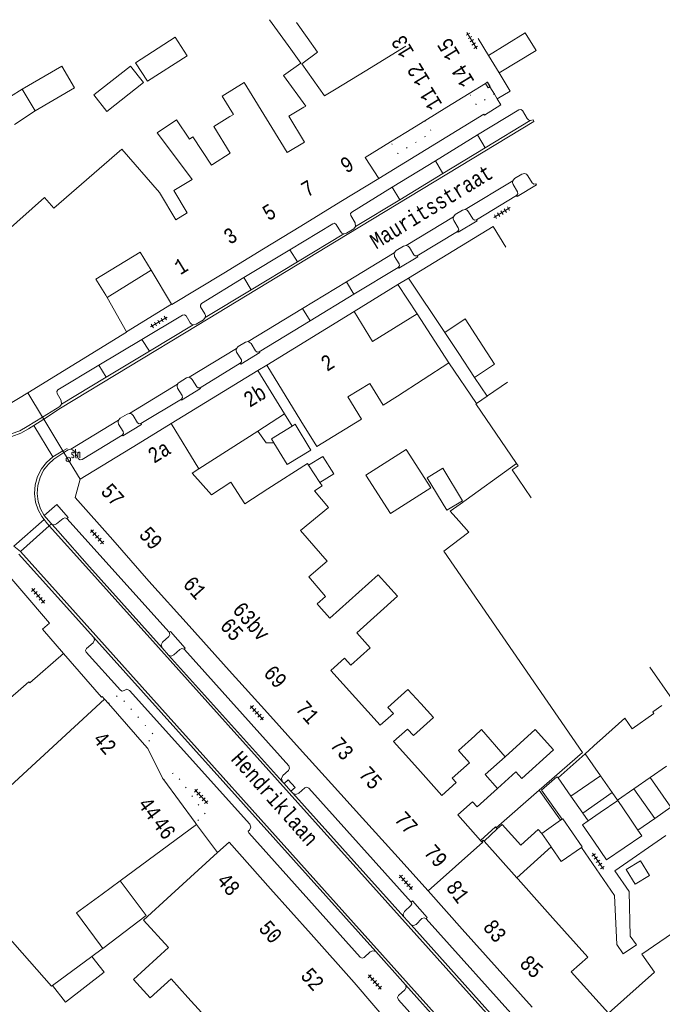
# Model space of a CAD drawing. Header units: metres. Extents: x 196790 to 198335, y 354523 to 356036.
# Tile 99 of 105: x 197596 to 197672, y 355544 to 355660. Entities that reach past the tile are written whole.
import ezdxf

# ---------------------------------------------------------------- set-up
doc = ezdxf.new("R2010")
doc.units = ezdxf.units.M
for name, pattern in [('DGN Style 1', [1.160006, 0.00193, -1.158076]), ('DGN Style 2', [186.027128, 111.616277, -74.410851]), ('DGN Style 3', [260.437979, 186.027128, -74.410851])]:
    doc.linetypes.add(name, pattern=pattern)
for name, color, linetype, lineweight in [('afdak', 252, 'DGN Style 2', 18), ('bij- of bedrijfsgebouw', 252, 'Continuous', 18), ('carport', 252, 'Continuous', 18), ('functiescheiding', 252, 'Continuous', 18), ('hoofdgebouw', 252, 'Continuous', 18), ('huisnummer BAG', 252, 'Continuous', 18), ('kant asfaltverharding', 252, 'Continuous', 18), ('kant klinkerverharding', 252, 'Continuous', 18), ('kant muur (extern)', 252, 'Continuous', 18), ('kant tegelverharding', 252, 'Continuous', 18), ('molgoot', 252, 'DGN Style 3', 18), ('overig WOZ', 252, 'DGN Style 1', 18), ('raster', 252, 'Continuous', 18), ('schutting', 252, 'Continuous', 18), ('straatnaam', 252, 'Continuous', 18), ('straatnaambord', 252, 'Continuous', 18), ('tuinhuis', 252, 'DGN Style 2', 18), ('verh tegelsymbool', 2, 'Continuous', 0), ('vlakafsluiter grijs', 252, 'DGN Style 2', 18)]:
    doc.layers.add(name, color=color, linetype=linetype, lineweight=lineweight)
doc.styles.add('Style-Courier New', font='cour.ttf')
doc.styles.add('Style-simplex', font='simplex.shx')

# ---------------------------------------------------------------- blocks, each defined once
blk = doc.blocks.new('S435')
at = {"layer": 'straatnaambord', "color": 7, "linetype": 'Continuous', "lineweight": 0}
blk.add_circle((0, 0), 0.263, dxfattribs=at)
blk.add_circle((0, 0), 0.263, dxfattribs=at)
at = {"layer": 'straatnaambord', "color": 7, "linetype": 'Continuous', "lineweight": 0, "style": 'Style-simplex', "width": 0.428569}
blk.add_text('stn', height=1.05, dxfattribs=at).set_placement((0.32, 0.18))
blk = doc.blocks.new('S642')
at = {"layer": 'verh tegelsymbool', "color": 252}
for p, q in [((-1.12, 0), (1.12, 0)), ((-0.9, -0.25), (-0.9, 0.25)), ((-0.45, -0.25), (-0.45, 0.25)), ((0, -0.25), (0, 0.25)), ((0.45, -0.25), (0.45, 0.25)), ((0.9, -0.25), (0.9, 0.25))]:
    blk.add_line(p, q, dxfattribs=at)

msp = doc.modelspace()

# ---------------------------------------------------------------- linework, layer by layer
at = {"layer": 'afdak'}
for p, q in [((197593.874, 355650.014), (197596.673, 355651.722)), ((197598.172, 355649.168), (197595.751, 355647.58)), ((197606.635, 355627.252), (197611.785, 355630.461)), ((197627.447, 355613.602), (197628.335, 355612.168)), ((197644.2, 355606.117), (197646.054, 355607.237)), ((197646.054, 355607.237), (197648.356, 355603.426)), ((197646.502, 355602.307), (197644.2, 355606.117)), ((197648.356, 355603.426), (197646.502, 355602.307)), ((197652.418, 355564.904), (197652.307, 355565.037)), ((197654.725, 355559.179), (197658.743, 355562.808))]:
    msp.add_line(p, q, dxfattribs=at)
at = {"layer": 'afdak', "flags": 128}
for points in [[(197626.198, 355610.217), (197625.293, 355610.204), (197624.337, 355611.604)], [(197630.284, 355607.588), (197631.939, 355608.629), (197633.228, 355606.581), (197631.606, 355605.56)], [(197652.449, 355569.667), (197654.609, 355571.61), (197655.309, 355570.832), (197659.026, 355574.175), (197656.878, 355576.562), (197653.368, 355573.37)], [(197650.47, 355563.54), (197652.213, 355565.15), (197652.307, 355565.037)], [(197657.643, 355564.387), (197657.23, 355564.851), (197655.179, 355562.997), (197652.991, 355565.419), (197652.418, 355564.904)], [(197600.23, 355546.552), (197601.749, 355544.584), (197606.28, 355548.083), (197604.84, 355549.948)]]:
    msp.add_lwpolyline(points, dxfattribs=at)
at = {"layer": 'bij- of bedrijfsgebouw'}
for p, q in [((197625.706, 355659.871), (197626.943, 355658.148)), ((197630.105, 355657.8), (197628.873, 355659.526)), ((197626.943, 355658.148), (197628.18, 355656.425)), ((197628.18, 355656.425), (197629.36, 355654.782)), ((197596.673, 355651.722), (197598.172, 355649.168)), ((197646.257, 355623.173), (197648.659, 355624.77)), ((197648.659, 355624.77), (197650.303, 355622.244)), ((197647.91, 355620.686), (197646.257, 355623.173)), ((197650.303, 355622.244), (197652.114, 355619.465)), ((197649.762, 355617.901), (197647.91, 355620.686)), ((197652.114, 355619.465), (197649.762, 355617.901)), ((197653.623, 355617.339), (197651.268, 355615.729)), ((197649.986, 355614.85), (197651.224, 355615.699)), ((197651.224, 355615.699), (197651.268, 355615.729)), ((197664.517, 355566.838), (197663.09, 355565.848)), ((197659.852, 355565.925), (197657.643, 355564.387)), ((197660.032, 355566.051), (197659.852, 355565.925)), ((197668.943, 355564.764), (197667.983, 355566.18)), ((197657.643, 355564.387), (197658.743, 355562.808)), ((197658.743, 355562.808), (197658.79, 355562.74))]:
    msp.add_line(p, q, dxfattribs=at)
at = {"layer": 'bij- of bedrijfsgebouw', "flags": 128}
for points in [[(197629.484, 355654.686), (197631.339, 355656.073), (197630.105, 355657.8)], [(197598.172, 355649.168), (197602.791, 355651.879), (197601.292, 355654.433), (197596.673, 355651.722)], [(197654.693, 355607.788), (197649.917, 355614.803), (197649.986, 355614.85)], [(197667.983, 355566.18), (197666.569, 355568.262), (197664.517, 355566.838)], [(197660.032, 355566.051), (197660.121, 355566.113), (197661.265, 355564.455)], [(197663.09, 355565.848), (197662.422, 355565.384), (197663.842, 355563.338)], [(197662.322, 355562.738), (197662.408, 355562.797), (197661.265, 355564.455)], [(197667.329, 355562.694), (197669.396, 355564.097), (197668.943, 355564.764)], [(197663.842, 355563.338), (197665.262, 355561.291), (197667.329, 355562.694)], [(197658.79, 355562.74), (197659.937, 355561.092), (197662.322, 355562.738)]]:
    msp.add_lwpolyline(points, dxfattribs=at)
at = {"layer": 'carport', "flags": 128}
msp.add_lwpolyline([(197606.115, 355550.887), (197611.217, 355554.746), (197608.167, 355558.837)], dxfattribs=at)
at = {"layer": 'functiescheiding'}
for p, q in [((197651.409, 355655.686), (197655.722, 355658.335)), ((197656.982, 355656.259), (197652.655, 355653.63)), ((197651.019, 355644.826), (197650.121, 355646.343)), ((197645.164, 355643.311), (197646.042, 355641.809)), ((197640.988, 355638.744), (197640.109, 355640.219)), ((197628.088, 355632.878), (197628.96, 355631.459)), ((197623.542, 355628.186), (197622.696, 355629.601)), ((197634.726, 355629.11), (197635.606, 355627.654)), ((197630.46, 355624.532), (197629.561, 355625.974)), ((197610.717, 355622.357), (197611.588, 355620.959)), ((197606.529, 355617.906), (197605.67, 355619.318)), ((197601.419, 355609.26), (197599.194, 355613)), ((197598.029, 355612.232), (197600.243, 355608.577)), ((197599.244, 355601.233), (197595.692, 355598.083)), ((197596.451, 355597.453), (197599.828, 355600.493)), ((197664.541, 355571.151), (197661.07, 355568.761)), ((197672.818, 355567.458), (197670.382, 355570.949)), ((197662.455, 355566.764), (197665.916, 355569.191)), ((197668.477, 355569.631), (197670.913, 355566.133))]:
    msp.add_line(p, q, dxfattribs=at)
at = {"layer": 'hoofdgebouw'}
for p, q in [((197636.917, 355653.835), (197641.713, 355656.766)), ((197632.144, 355650.924), (197629.484, 355654.686)), ((197633.52, 355651.759), (197636.917, 355653.835)), ((197651.04, 355652.399), (197649.142, 355651.229)), ((197651.04, 355652.399), (197651.247, 355652.527)), ((197651.247, 355652.527), (197651.27, 355652.541)), ((197633.52, 355651.759), (197632.144, 355650.924)), ((197646.495, 355649.597), (197649.142, 355651.229)), ((197629.714, 355649.61), (197629.951, 355649.717)), ((197646.495, 355649.597), (197643.931, 355648.017)), ((197643.931, 355648.017), (197641.711, 355646.648)), ((197625.97, 355647.225), (197627.755, 355644.28)), ((197639.905, 355645.535), (197641.711, 355646.648)), ((197629.803, 355645.517), (197627.755, 355644.28)), ((197636.926, 355643.699), (197639.905, 355645.535)), ((197618.979, 355642.861), (197621.082, 355644.222)), ((197638.515, 355641.252), (197636.926, 355643.699)), ((197618.896, 355642.808), (197618.979, 355642.861)), ((197616.629, 355641.119), (197616.551, 355641.244)), ((197612.759, 355639.579), (197614.676, 355636.385)), ((197634.076, 355638.518), (197629.386, 355635.661)), ((197616.037, 355637.207), (197614.676, 355636.385)), ((197629.386, 355635.661), (197624.976, 355632.975)), ((197651.951, 355635.586), (197653.435, 355633.161)), ((197610.492, 355632.583), (197605.32, 355629.434)), ((197611.785, 355630.461), (197610.492, 355632.583)), ((197624.976, 355632.975), (197620.323, 355630.141)), ((197614.205, 355626.489), (197611.785, 355630.461)), ((197605.32, 355629.434), (197606.473, 355627.54)), ((197606.473, 355627.54), (197606.635, 355627.252)), ((197606.635, 355627.252), (197608.888, 355623.245)), ((197625.39, 355619.341), (197635.636, 355625.613)), ((197635.636, 355625.613), (197637.784, 355622.104)), ((197643.037, 355625.355), (197637.784, 355622.104)), ((197646.756, 355619.623), (197643.037, 355625.355)), ((197614.141, 355612.479), (197624.338, 355618.699)), ((197624.338, 355618.699), (197627.447, 355613.602)), ((197625.39, 355619.341), (197629.387, 355612.811)), ((197640.72, 355615.705), (197646.756, 355619.623)), ((197627.447, 355613.602), (197624.337, 355611.604)), ((197610.255, 355610.08), (197614.141, 355612.479)), ((197617.39, 355607.154), (197614.141, 355612.479)), ((197631.229, 355609.802), (197629.387, 355612.811)), ((197624.337, 355611.604), (197617.39, 355607.154)), ((197603.471, 355605.966), (197610.255, 355610.08)), ((197617.39, 355607.154), (197616.616, 355606.658)), ((197631.606, 355605.56), (197630.284, 355607.588)), ((197654.876, 355607.52), (197654.171, 355607.032)), ((197618.865, 355604.11), (197616.616, 355606.658)), ((197654.171, 355607.032), (197656.415, 355603.78)), ((197621.145, 355605.596), (197618.865, 355604.11)), ((197622.791, 355603.071), (197621.145, 355605.596)), ((197625.513, 355604.809), (197622.791, 355603.071)), ((197611.516, 355594.003), (197607.28, 355598.824)), ((197616.264, 355588.738), (197611.516, 355594.003)), ((197620.972, 355583.518), (197616.264, 355588.738)), ((197597.539, 355582.069), (197601.493, 355585.497)), ((197625.453, 355578.55), (197620.972, 355583.518)), ((197597.45, 355582.171), (197594.341, 355579.454)), ((197597.45, 355582.171), (197597.539, 355582.069)), ((197606.33, 355580.156), (197595.258, 355569.932)), ((197606.791, 355579.629), (197606.33, 355580.156)), ((197611.03, 355574.79), (197606.791, 355579.629)), ((197629.227, 355574.365), (197625.453, 355578.55)), ((197611.425, 355574.339), (197611.03, 355574.79)), ((197613.122, 355570.867), (197611.425, 355574.339)), ((197629.227, 355574.365), (197632.985, 355570.199)), ((197653.368, 355573.37), (197650.998, 355571.28)), ((197652.449, 355569.667), (197650.998, 355571.28)), ((197613.234, 355570.714), (197613.122, 355570.867)), ((197613.27, 355570.666), (197613.234, 355570.714)), ((197616.952, 355565.667), (197613.27, 355570.666)), ((197632.985, 355570.199), (197636.625, 355566.163)), ((197617.124, 355565.433), (197616.952, 355565.667)), ((197636.625, 355566.163), (197640.391, 355561.988)), ((197608.167, 355558.837), (197617.124, 355565.433)), ((197619.587, 355562.129), (197620.943, 355563.368)), ((197625.824, 355557.89), (197620.943, 355563.368)), ((197650.875, 355563.481), (197654.725, 355559.179)), ((197614.149, 355557.163), (197619.587, 355562.129)), ((197644.306, 355557.643), (197640.391, 355561.988)), ((197606.044, 355557.273), (197608.167, 355558.837)), ((197654.725, 355559.179), (197654.872, 355559.015)), ((197654.872, 355559.015), (197658.967, 355554.44)), ((197630.575, 355552.557), (197625.824, 355557.89)), ((197648.322, 355553.155), (197644.306, 355557.643)), ((197603.041, 355555.062), (197606.044, 355557.273)), ((197596.657, 355550.36), (197592.453, 355555.119)), ((197603.041, 355555.062), (197605.792, 355551.325)), ((197652.416, 355548.579), (197648.322, 355553.155)), ((197635.625, 355546.888), (197630.575, 355552.557)), ((197604.84, 355549.948), (197606.027, 355550.822)), ((197605.792, 355551.325), (197606.115, 355550.887)), ((197606.115, 355550.887), (197606.027, 355550.822)), ((197609.726, 355547.255), (197613.838, 355550.979)), ((197600.103, 355546.459), (197596.657, 355550.36)), ((197600.23, 355546.552), (197604.84, 355549.948)), ((197656.51, 355544.003), (197652.416, 355548.579)), ((197616.111, 355545.118), (197614.136, 355547.322)), ((197661.115, 355548.123), (197665.47, 355543.271)), ((197665.47, 355543.271), (197670.873, 355548.088)), ((197600.103, 355546.459), (197600.23, 355546.552)), ((197645.78, 355535.122), (197635.625, 355546.888)), ((197618.905, 355542.049), (197616.111, 355545.118))]:
    msp.add_line(p, q, dxfattribs=at)
at = {"layer": 'hoofdgebouw', "flags": 128}
for points in [[(197629.951, 355649.717), (197627.35, 355653.338), (197629.36, 355654.782)], [(197621.031, 355648.504), (197621.452, 355648.762), (197620.136, 355650.904), (197622.73, 355652.498), (197625.97, 355647.225)], [(197629.714, 355649.61), (197627.945, 355648.567), (197629.803, 355645.517)], [(197616.551, 355641.244), (197612.493, 355646.609), (197614.783, 355648.136), (197616.3, 355645.862), (197616.687, 355646.12), (197618.896, 355642.808)], [(197621.082, 355644.222), (197619.158, 355647.353), (197621.031, 355648.504)], [(197600.372, 355637.757), (197608.361, 355644.664), (197612.759, 355639.579)], [(197616.037, 355637.207), (197614.449, 355639.811), (197616.629, 355641.119)], [(197634.076, 355638.518), (197638.529, 355641.23), (197638.515, 355641.252)], [(197594.565, 355634.836), (197599.265, 355639.004), (197600.372, 355637.757)], [(197620.323, 355630.141), (197614.238, 355626.434), (197614.205, 355626.489)], [(197608.888, 355623.245), (197608.917, 355623.194), (197597.307, 355616.089)], [(197631.229, 355609.802), (197636.473, 355612.999), (197634.888, 355615.603), (197637.484, 355617.187), (197639.048, 355614.62), (197640.72, 355615.705)], [(197597.307, 355616.089), (197594.932, 355614.635), (197594.081, 355614.762)], [(197630.284, 355607.588), (197630.161, 355607.776), (197625.513, 355604.809)], [(197607.28, 355598.824), (197602.895, 355603.814), (197603.471, 355605.966)], [(197630.966, 355604.598), (197631.863, 355605.166), (197631.606, 355605.56)], [(197629.344, 355599.932), (197632.6, 355602.613), (197630.966, 355604.598)], [(197630.293, 355594.476), (197632.452, 355596.349), (197629.344, 355599.932)], [(197601.493, 355585.497), (197599.029, 355588.34), (197599.848, 355589.069), (197593.553, 355596.365)], [(197631.474, 355591.091), (197631.269, 355591.319), (197632.275, 355592.191), (197630.293, 355594.476)], [(197635.943, 355587.931), (197640.727, 355592.223), (197638.466, 355594.743), (197632.777, 355589.639), (197631.474, 355591.091)], [(197634.495, 355584.937), (197635.225, 355584.123), (197637.516, 355586.179), (197635.943, 355587.931)], [(197635.792, 355580.286), (197632.898, 355583.505), (197634.495, 355584.937)], [(197643.438, 355579.626), (197641.948, 355581.286), (197639.596, 355579.175), (197640.239, 355578.459)], [(197640.239, 355578.459), (197638.686, 355577.066), (197635.792, 355580.286)], [(197641.889, 355576.623), (197642.576, 355575.857), (197644.927, 355577.967), (197643.438, 355579.626)], [(197643.1, 355572.004), (197640.261, 355575.162), (197641.889, 355576.623)], [(197649.782, 355575.836), (197650.567, 355576.566), (197653.368, 355573.37)], [(197649.782, 355575.836), (197647.859, 355574.113), (197649.165, 355572.655), (197647.151, 355570.851), (197647.609, 355570.34)], [(197647.609, 355570.34), (197645.94, 355568.846), (197643.1, 355572.004)], [(197650.47, 355563.54), (197647.78, 355566.571), (197649.506, 355568.098), (197650.052, 355567.513), (197652.449, 355569.667)], [(197644.306, 355557.643), (197650.735, 355563.349), (197650.642, 355563.46)], [(197650.642, 355563.46), (197650.586, 355563.41), (197650.47, 355563.54)], [(197650.642, 355563.46), (197650.782, 355563.585), (197650.875, 355563.481)], [(197613.838, 355550.979), (197610.9, 355554.196), (197614.149, 355557.163)], [(197658.967, 355554.44), (197663.062, 355549.866), (197661.115, 355548.123)], [(197670.873, 355548.088), (197669.407, 355550.199), (197674.355, 355553.635)], [(197614.136, 355547.322), (197611.68, 355545.098), (197609.726, 355547.255)]]:
    msp.add_lwpolyline(points, dxfattribs=at)
at = {"layer": 'kant asfaltverharding', "flags": 128}
msp.add_lwpolyline([(197647.925, 355601.066), (197646.918, 355602.214), (197648.064, 355603.022)], dxfattribs=at)
at = {"layer": 'kant klinkerverharding'}
for p, q in [((197655.722, 355658.335), (197656.982, 355656.259)), ((197651.409, 355655.686), (197650.2, 355657.683)), ((197652.655, 355653.63), (197651.409, 355655.686)), ((197652.655, 355653.63), (197653.945, 355651.5)), ((197656.305, 355648.031), (197651.019, 355644.826)), ((197656.633, 355648.11), (197656.305, 355648.031)), ((197645.164, 355643.311), (197650.121, 355646.343)), ((197651.019, 355644.826), (197646.042, 355641.809)), ((197640.109, 355640.219), (197645.164, 355643.311)), ((197646.042, 355641.809), (197640.988, 355638.744)), ((197648.668, 355637.588), (197654.263, 355640.975)), ((197640.988, 355638.744), (197635.802, 355635.6)), ((197654.702, 355639.246), (197649.984, 355636.377)), ((197641.73, 355633.381), (197647.296, 355636.753)), ((197647.758, 355635.033), (197643.028, 355632.168)), ((197634.421, 355634.758), (197628.96, 355631.459)), ((197622.696, 355629.601), (197628.088, 355632.878)), ((197634.726, 355629.11), (197640.341, 355632.52)), ((197628.96, 355631.459), (197623.542, 355628.186)), ((197635.606, 355627.654), (197640.802, 355630.806)), ((197629.561, 355625.974), (197634.726, 355629.11)), ((197623.542, 355628.186), (197618.142, 355624.924)), ((197630.46, 355624.532), (197635.606, 355627.654)), ((197623.183, 355622.101), (197629.561, 355625.974)), ((197624.476, 355620.901), (197630.46, 355624.532)), ((197616.745, 355624.072), (197611.588, 355620.959)), ((197605.67, 355619.318), (197610.717, 355622.357)), ((197611.588, 355620.959), (197606.529, 355617.906)), ((197621.797, 355621.272), (197616.242, 355617.905)), ((197617.544, 355616.684), (197622.256, 355619.555)), ((197606.529, 355617.906), (197601.277, 355614.735)), ((197614.892, 355617.09), (197609.27, 355613.676)), ((197610.602, 355612.468), (197615.34, 355615.339)), ((197607.953, 355612.878), (197602.35, 355609.46)), ((197613.895, 355587.984), (197601.891, 355601.34)), ((197600.083, 355600.722), (197600.169, 355600.625)), ((197600.169, 355600.625), (197600.828, 355599.883)), ((197596.276, 355597.171), (197605.022, 355587.428)), ((197605.022, 355587.428), (197638.155, 355550.518)), ((197613.848, 355585.318), (197613.09, 355586.161)), ((197627.208, 355570.448), (197613.848, 355585.318)), ((197662.729, 355573.733), (197664.192, 355575.045)), ((197664.192, 355575.045), (197664.427, 355575.256)), ((197662.729, 355573.733), (197659.58, 355570.91)), ((197662.729, 355573.733), (197664.541, 355571.151)), ((197670.382, 355570.949), (197672.294, 355572.272)), ((197627.208, 355570.448), (197627.408, 355570.223)), ((197628.212, 355569.328), (197627.408, 355570.223)), ((197659.58, 355570.91), (197661.07, 355568.761)), ((197664.541, 355571.151), (197665.916, 355569.191)), ((197668.477, 355569.631), (197670.382, 355570.949)), ((197628.417, 355569.1), (197628.212, 355569.328)), ((197641.46, 355554.582), (197628.417, 355569.1)), ((197661.07, 355568.761), (197662.455, 355566.764)), ((197662.455, 355566.764), (197663.09, 355565.848)), ((197672.818, 355567.458), (197670.913, 355566.133)), ((197670.913, 355566.133), (197668.943, 355564.764)), ((197642.307, 355553.639), (197641.46, 355554.582)), ((197656.071, 355541.008), (197644.075, 355554.37)), ((197655.243, 355539.24), (197642.307, 355553.639)), ((197638.155, 355550.518), (197641.671, 355546.601)), ((197641.671, 355546.601), (197653.114, 355533.854))]:
    msp.add_line(p, q, dxfattribs=at)
at = {"layer": 'kant klinkerverharding', "flags": 128}
for points in [[(197650.121, 355646.343), (197654.968, 355649.308), (197655.199, 355649.339), (197655.385, 355649.199), (197655.938, 355648.276), (197656.092, 355648.11), (197656.305, 355648.031)], [(197655.637, 355641.808), (197655.312, 355641.739), (197654.463, 355641.217), (197654.263, 355640.975)], [(197656.954, 355640.615), (197656.723, 355640.572), (197656.54, 355640.719), (197656.015, 355641.561), (197655.855, 355641.728), (197655.637, 355641.808)], [(197654.702, 355639.246), (197654.84, 355639.433), (197654.821, 355639.665), (197654.286, 355640.529), (197654.224, 355640.749), (197654.263, 355640.975)], [(197635.802, 355635.6), (197635.756, 355636.017), (197635.229, 355636.879), (197635.201, 355637.113), (197635.34, 355637.302), (197640.109, 355640.219)], [(197648.668, 355637.588), (197648.361, 355637.517), (197647.497, 355636.997), (197647.296, 355636.753)], [(197649.984, 355636.377), (197649.755, 355636.349), (197649.57, 355636.486), (197649.045, 355637.334), (197648.888, 355637.508), (197648.668, 355637.588)], [(197628.088, 355632.878), (197633.115, 355635.933), (197633.336, 355635.987), (197633.52, 355635.853), (197634.032, 355635.011), (197634.197, 355634.839), (197634.421, 355634.758)], [(197647.758, 355635.033), (197647.902, 355635.223), (197647.853, 355635.456), (197647.346, 355636.299), (197647.264, 355636.52), (197647.296, 355636.753)], [(197635.802, 355635.6), (197635.574, 355635.335), (197634.729, 355634.819), (197634.421, 355634.758)], [(197641.73, 355633.381), (197641.404, 355633.307), (197640.547, 355632.779), (197640.341, 355632.52)], [(197640.802, 355630.806), (197640.939, 355630.997), (197640.928, 355631.232), (197640.383, 355632.088), (197640.341, 355632.52)], [(197643.028, 355632.168), (197642.804, 355632.141), (197642.624, 355632.276), (197642.11, 355633.133), (197641.949, 355633.301), (197641.73, 355633.381)], [(197618.142, 355624.924), (197618.168, 355625.145), (197618.094, 355625.355), (197617.607, 355626.163), (197617.596, 355626.39), (197617.723, 355626.578), (197622.696, 355629.601)], [(197610.717, 355622.357), (197615.461, 355625.214), (197615.695, 355625.256), (197615.891, 355625.123), (197616.381, 355624.311), (197616.536, 355624.15), (197616.745, 355624.072)], [(197618.142, 355624.924), (197617.928, 355624.663), (197617.08, 355624.15), (197616.745, 355624.072)], [(197623.183, 355622.101), (197622.853, 355622.034), (197621.997, 355621.505), (197621.797, 355621.272)], [(197624.476, 355620.901), (197624.236, 355620.872), (197624.047, 355621.023), (197623.543, 355621.862), (197623.183, 355622.101)], [(197622.256, 355619.555), (197622.409, 355619.734), (197622.388, 355619.969), (197621.828, 355620.84), (197621.762, 355621.052), (197621.797, 355621.272)], [(197601.277, 355614.735), (197601.239, 355615.165), (197600.748, 355616), (197600.717, 355616.231), (197600.856, 355616.419), (197605.67, 355619.318)], [(197616.242, 355617.905), (197615.949, 355617.845), (197615.07, 355617.297), (197614.967, 355617.205), (197614.892, 355617.09)], [(197617.544, 355616.684), (197617.316, 355616.657), (197617.14, 355616.804), (197616.612, 355617.651), (197616.459, 355617.824), (197616.242, 355617.905)], [(197615.34, 355615.339), (197615.467, 355615.535), (197615.425, 355615.764), (197614.908, 355616.617), (197614.843, 355616.852), (197614.892, 355617.09)], [(197599.055, 355613.233), (197601.058, 355614.474), (197601.277, 355614.735)], [(197593.125, 355611.118), (197594.254, 355611.087), (197595.35, 355611.261), (197596.362, 355611.617), (197597.254, 355612.117), (197599.055, 355613.233)], [(197608.413, 355611.127), (197608.553, 355611.317), (197608.504, 355611.547), (197607.977, 355612.403), (197607.906, 355612.638), (197607.953, 355612.878)], [(197609.27, 355613.676), (197608.986, 355613.591), (197608.14, 355613.092), (197607.953, 355612.878)], [(197610.602, 355612.468), (197610.374, 355612.431), (197610.188, 355612.568), (197609.676, 355613.437), (197609.504, 355613.609), (197609.27, 355613.676)], [(197608.413, 355611.127), (197603.685, 355608.259), (197603.455, 355608.231), (197603.26, 355608.355), (197602.744, 355609.22), (197602.574, 355609.385), (197602.35, 355609.46)], [(197602.35, 355609.46), (197602.036, 355609.395), (197601.536, 355609.063)], [(197601.536, 355609.063), (197600.372, 355608.291), (197599.731, 355607.716), (197599.176, 355606.996), (197598.751, 355606.153)], [(197598.751, 355606.153), (197598.494, 355605.225), (197598.425, 355604.265), (197598.541, 355603.329), (197598.823, 355602.464), (197599.233, 355601.707)], [(197599.233, 355601.707), (197600.029, 355600.783), (197600.083, 355600.722)], [(197601.891, 355601.34), (197601.672, 355601.428), (197601.449, 355601.348), (197600.685, 355600.696), (197600.437, 355600.585), (197600.169, 355600.625)], [(197613.09, 355586.161), (197604.54, 355595.677), (197600.828, 355599.883)], [(197613.895, 355587.984), (197613.983, 355587.735), (197613.871, 355587.496), (197613.147, 355586.833), (197612.984, 355586.508), (197613.09, 355586.161)], [(197638.155, 355550.518), (197637.833, 355550.616), (197637.52, 355550.49), (197636.808, 355549.835), (197636.561, 355549.746), (197636.324, 355549.859), (197623.248, 355564.443), (197623.204, 355564.633), (197623.342, 355564.772), (197623.512, 355565.103), (197623.391, 355565.455), (197609.267, 355581.173), (197608.935, 355581.313), (197608.615, 355581.148), (197608.395, 355581.076), (197608.188, 355581.178), (197604.185, 355585.639), (197604.106, 355585.862), (197604.209, 355586.075), (197604.972, 355586.753), (197605.137, 355587.08), (197605.022, 355587.428)], [(197615.636, 355586.006), (197615.386, 355586.075), (197615.147, 355585.972), (197614.459, 355585.334), (197614.157, 355585.197), (197613.848, 355585.318)], [(197615.636, 355586.006), (197615.703, 355585.947), (197627.946, 355572.304), (197628.042, 355572.032), (197627.916, 355571.773), (197627.254, 355571.186), (197627.08, 355570.826), (197627.208, 355570.448)], [(197671.759, 355579.403), (197670.692, 355578.655), (197670.817, 355578.446), (197668.258, 355576.666), (197667.392, 355577.914), (197664.427, 355575.256)], [(197628.212, 355569.328), (197628.694, 355569.773), (197627.878, 355570.659), (197627.408, 355570.223)], [(197642.316, 355556.311), (197630.3, 355569.706), (197630.078, 355569.813), (197629.845, 355569.73), (197629.139, 355569.089), (197628.776, 355568.953), (197628.417, 355569.1)], [(197665.916, 355569.191), (197666.545, 355568.294), (197668.477, 355569.631)], [(197642.316, 355556.311), (197642.39, 355556.107), (197642.299, 355555.91), (197641.541, 355555.201), (197641.39, 355554.906), (197641.46, 355554.582)], [(197644.075, 355554.37), (197643.836, 355554.477), (197643.592, 355554.381), (197642.89, 355553.702), (197642.609, 355553.57), (197642.307, 355553.639)], [(197653.114, 355533.854), (197652.797, 355533.925), (197652.5, 355533.794), (197651.788, 355533.149), (197651.551, 355533.065), (197651.324, 355533.173), (197640.815, 355544.869), (197640.726, 355545.118), (197640.84, 355545.357), (197641.569, 355546.015), (197641.721, 355546.29), (197641.671, 355546.601)]]:
    msp.add_lwpolyline(points, dxfattribs=at)
at = {"layer": 'kant muur (extern)'}
for p, q in [((197651.27, 355652.541), (197651.586, 355652.017)), ((197651.563, 355652.003), (197651.586, 355652.017)), ((197651.951, 355635.586), (197642.026, 355629.547)), ((197650.875, 355563.481), (197652.418, 355564.904)), ((197652.418, 355564.904), (197652.307, 355565.037))]:
    msp.add_line(p, q, dxfattribs=at)
at = {"layer": 'kant muur (extern)', "flags": 128}
for points in [[(197651.04, 355652.399), (197651.355, 355651.877), (197651.563, 355652.003)], [(197606.33, 355580.156), (197606.062, 355580.463), (197605.965, 355580.384), (197601.493, 355585.497)], [(197650.47, 355563.54), (197652.213, 355565.15), (197652.307, 355565.037)]]:
    msp.add_lwpolyline(points, dxfattribs=at)
at = {"layer": 'kant tegelverharding'}
for p, q in [((197651.247, 355652.527), (197651.563, 355652.003)), ((197651.563, 355652.003), (197652.086, 355651.139)), ((197652.414, 355650.595), (197652.086, 355651.139)), ((197608.888, 355623.245), (197614.205, 355626.489)), ((197625.39, 355619.341), (197624.338, 355618.699)), ((197617.124, 355565.433), (197619.587, 355562.129))]:
    msp.add_line(p, q, dxfattribs=at)
at = {"layer": 'kant tegelverharding', "flags": 128}
for points in [[(197638.515, 355641.252), (197650.835, 355648.796), (197650.924, 355648.67), (197652.857, 355649.862), (197652.414, 355650.595)], [(197656.954, 355640.615), (197657.021, 355640.511), (197654.775, 355639.135), (197654.702, 355639.246)], [(197647.758, 355635.033), (197647.829, 355634.921), (197650.051, 355636.281), (197649.984, 355636.377)], [(197640.802, 355630.806), (197640.876, 355630.71), (197643.107, 355632.057), (197643.028, 355632.168)], [(197624.476, 355620.901), (197624.542, 355620.802), (197622.31, 355619.462), (197622.256, 355619.555)], [(197617.544, 355616.684), (197617.595, 355616.582), (197615.371, 355615.233), (197615.34, 355615.339)], [(197610.602, 355612.468), (197610.648, 355612.376), (197608.461, 355611.04), (197608.413, 355611.127)], [(197601.891, 355601.34), (197602.038, 355601.466), (197600.712, 355602.974), (197599.233, 355601.707)], [(197615.636, 355586.006), (197615.803, 355586.14), (197614.063, 355588.075), (197613.895, 355587.984)], [(197679.834, 355584.934), (197672.952, 355580.143), (197670.343, 355583.876)], [(197659.58, 355570.91), (197659.427, 355571.032), (197657.638, 355569.468), (197660.032, 355566.051)], [(197672.229, 355564.143), (197666.243, 355559.982), (197667.921, 355557.568), (197668.049, 355552.33), (197668.759, 355551.307), (197667.223, 355550.239), (197666.474, 355551.338), (197666.182, 355557.081), (197662.322, 355562.738)], [(197642.316, 355556.311), (197642.458, 355556.459), (197644.215, 355554.516), (197644.075, 355554.37)]]:
    msp.add_lwpolyline(points, dxfattribs=at)
at = {"layer": 'molgoot'}
for p, q in [((197599.194, 355613), (197601.163, 355614.297)), ((197598.029, 355612.232), (197599.194, 355613)), ((197601.931, 355609.558), (197601.419, 355609.26)), ((197601.419, 355609.26), (197600.243, 355608.577)), ((197596.451, 355597.453), (197595.692, 355598.083)), ((197662.417, 355523.959), (197596.451, 355597.453))]:
    msp.add_line(p, q, dxfattribs=at)
at = {"layer": 'molgoot', "flags": 128}
for points in [[(197656.633, 355648.11), (197656.73, 355647.94), (197634.824, 355634.649), (197617.18, 355623.975), (197601.163, 355614.297)], [(197588.806, 355613.194), (197589.909, 355612.132), (197590.853, 355611.514), (197591.928, 355611.061), (197593.087, 355610.809), (197594.274, 355610.776), (197595.426, 355610.959), (197596.49, 355611.333), (197597.417, 355611.853), (197598.029, 355612.232)], [(197600.243, 355608.577), (197599.503, 355607.928), (197598.912, 355607.162), (197598.46, 355606.265), (197598.187, 355605.278), (197598.114, 355604.257), (197598.237, 355603.261), (197598.537, 355602.341), (197598.96, 355601.559), (197599.244, 355601.233)], [(197599.828, 355600.493), (197599.482, 355600.902), (197599.244, 355601.233)], [(197665.786, 355527.035), (197604.466, 355595.296), (197599.828, 355600.493)]]:
    msp.add_lwpolyline(points, dxfattribs=at)
at = {"layer": 'overig WOZ'}
msp.add_line((197651.27, 355652.541), (197651.586, 355652.017), dxfattribs=at)
at = {"layer": 'overig WOZ', "flags": 128}
for points in [[(197652.086, 355651.139), (197649.967, 355649.861), (197649.142, 355651.229)], [(197652.086, 355651.139), (197652.108, 355651.152), (197651.586, 355652.017)], [(197643.931, 355648.017), (197644.77, 355646.655), (197640.744, 355644.173), (197639.905, 355645.535)], [(197606.791, 355579.629), (197607.965, 355580.657), (197612.203, 355575.818), (197611.03, 355574.79)], [(197613.27, 355570.666), (197614.518, 355571.585), (197618.2, 355566.586), (197616.952, 355565.667)]]:
    msp.add_lwpolyline(points, dxfattribs=at)
at = {"layer": 'raster'}
msp.add_line((197662.422, 355573.894), (197657.337, 355569.441), dxfattribs=at)
at = {"layer": 'schutting'}
for p, q in [((197642.026, 355629.547), (197646.257, 355623.173)), ((197640.749, 355628.784), (197635.636, 355625.613)), ((197643.037, 355625.355), (197640.749, 355628.784)), ((197649.986, 355614.85), (197646.756, 355619.623)), ((197649.762, 355617.901), (197651.224, 355615.699)), ((197648.064, 355603.022), (197654.693, 355607.788)), ((197654.693, 355607.788), (197654.876, 355607.52)), ((197657.337, 355569.441), (197652.307, 355565.037)), ((197657.337, 355569.441), (197652.307, 355565.037)), ((197659.852, 355565.925), (197657.337, 355569.441))]:
    msp.add_line(p, q, dxfattribs=at)
at = {"layer": 'schutting', "flags": 128}
msp.add_lwpolyline([(197662.422, 355573.894), (197646.149, 355597.492), (197649.086, 355599.751), (197647.925, 355601.066)], dxfattribs=at)
at = {"layer": 'tuinhuis'}
for p, q in [((197628.335, 355612.168), (197628.7, 355612.391)), ((197628.7, 355612.391), (197630.532, 355609.375)), ((197667.563, 355560.147), (197669.239, 355561.167)), ((197669.239, 355561.167), (197670.281, 355559.453)), ((197668.605, 355558.434), (197667.563, 355560.147)), ((197670.281, 355559.453), (197668.605, 355558.434))]:
    msp.add_line(p, q, dxfattribs=at)
at = {"layer": 'tuinhuis', "flags": 128}
for points in [[(197609.965, 355654.804), (197611.367, 355652.639), (197616.006, 355655.642), (197614.604, 355657.807), (197609.965, 355654.804)], [(197606.59, 355649.088), (197605.061, 355651.034), (197609.382, 355654.428), (197610.911, 355652.482), (197606.59, 355649.088)], [(197626.198, 355610.217), (197625.912, 355610.684), (197628.335, 355612.168)], [(197630.532, 355609.375), (197627.754, 355607.675), (197626.198, 355610.217)], [(197637.017, 355606.412), (197639.902, 355601.915), (197644.616, 355604.939), (197641.731, 355609.436), (197637.017, 355606.412)]]:
    msp.add_lwpolyline(points, dxfattribs=at)
at = {"layer": 'vlakafsluiter grijs'}
for p, q in [((197653.945, 355651.5), (197652.414, 355650.595)), ((197640.749, 355628.784), (197642.026, 355629.547)), ((197597.307, 355616.089), (197599.055, 355613.233)), ((197599.055, 355613.233), (197599.194, 355613)), ((197601.536, 355609.063), (197601.419, 355609.26)), ((197601.536, 355609.063), (197603.471, 355605.966)), ((197600.083, 355600.722), (197599.828, 355600.493))]:
    msp.add_line(p, q, dxfattribs=at)

# ---------------------------------------------------------------- block references
at = {"layer": 'straatnaambord'}
msp.add_blockref('S435', (197602.082, 355608.257), dxfattribs=at)
at = {"layer": 'verh tegelsymbool'}
for p, rotation in [((197649.442, 355657.401), 121.1307991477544), ((197652.987, 355637.234), 211.8778164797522), ((197612.698, 355624.387), 31.05216071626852), ((197605.452, 355599.184), 311.9190641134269), ((197598.528, 355592.261), 130.7815671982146), ((197624.208, 355578.54), 131.9190641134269), ((197617.662, 355568.721), 131.9190641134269), ((197664.252, 355561.121), 124.3256019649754), ((197641.706, 355558.65), 131.9190641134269), ((197638.055, 355546.943), 131.9190641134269)]:
    msp.add_blockref('S642', p, dxfattribs=dict(at, rotation=rotation))

# ---------------------------------------------------------------- texts
at = {"layer": 'huisnummer BAG', "style": 'Style-Courier New', "width": 0.694444}
for s, rotation, p in [('13', 121.41598, (197642.729, 355656.088)), ('15', 121.41598, (197648.119, 355655.779)), ('12', 121.41598, (197644.587, 355652.804)), ('14', 121.41598, (197649.808, 355652.655)), ('11', 121.41598, (197646.02, 355649.97)), ('9', 31.41598, (197634.714, 355641.781)), ('7', 31.41598, (197630.127, 355638.979)), ('5', 31.41598, (197625.578, 355636.199)), ('3', 31.41598, (197621.023, 355633.417)), ('1', 31.41598, (197615.219, 355629.873)), ('2', 31.46487, (197632.437, 355618.536)), ('2b', 31.46487, (197623.361, 355614.317)), ('2a', 31.46487, (197612.13, 355607.749)), ('57', 311.83815, (197605.773, 355604.452)), ('59', 311.83815, (197610.264, 355599.368)), ('61', 311.83815, (197615.421, 355593.555)), ('63bv', 311.06736, (197621.241, 355590.552)), ('65', 311.83815, (197619.773, 355588.651)), ('69', 311.83815, (197624.881, 355583.107)), ('71', 311.83815, (197628.649, 355578.922)), ('42', 311.06736, (197604.86, 355575.355)), ('73', 311.83815, (197632.707, 355574.668)), ('75', 311.83815, (197636.061, 355571.234)), ('44', 306.25076, (197610.159, 355567.793)), ('77', 311.83815, (197640.244, 355565.953)), ('46', 306.25076, (197611.873, 355565.505)), ('79', 311.83815, (197643.717, 355562.075)), ('48', 311.51462, (197619.376, 355558.753)), ('81', 306.9959, (197646.323, 355558.017)), ('50', 311.51462, (197624.312, 355553.172)), ('83', 309.07161, (197650.66, 355553.345)), ('85', 316.62038, (197654.929, 355548.951)), ('52', 311.51462, (197629.229, 355547.615))]:
    msp.add_text(s, height=1.8, rotation=rotation, dxfattribs=at).set_placement(p)
at = {"layer": 'straatnaam', "style": 'Style-Courier New', "width": 0.694444}
for s, rotation, p in [('Mauritsstraat', 31.54367, (197638.218, 355632.898)), ('Hendriklaan', 311.59548, (197621.068, 355573.039))]:
    msp.add_text(s, height=1.8, rotation=rotation, dxfattribs=at).set_placement(p)

doc.saveas('drawing.dxf')
